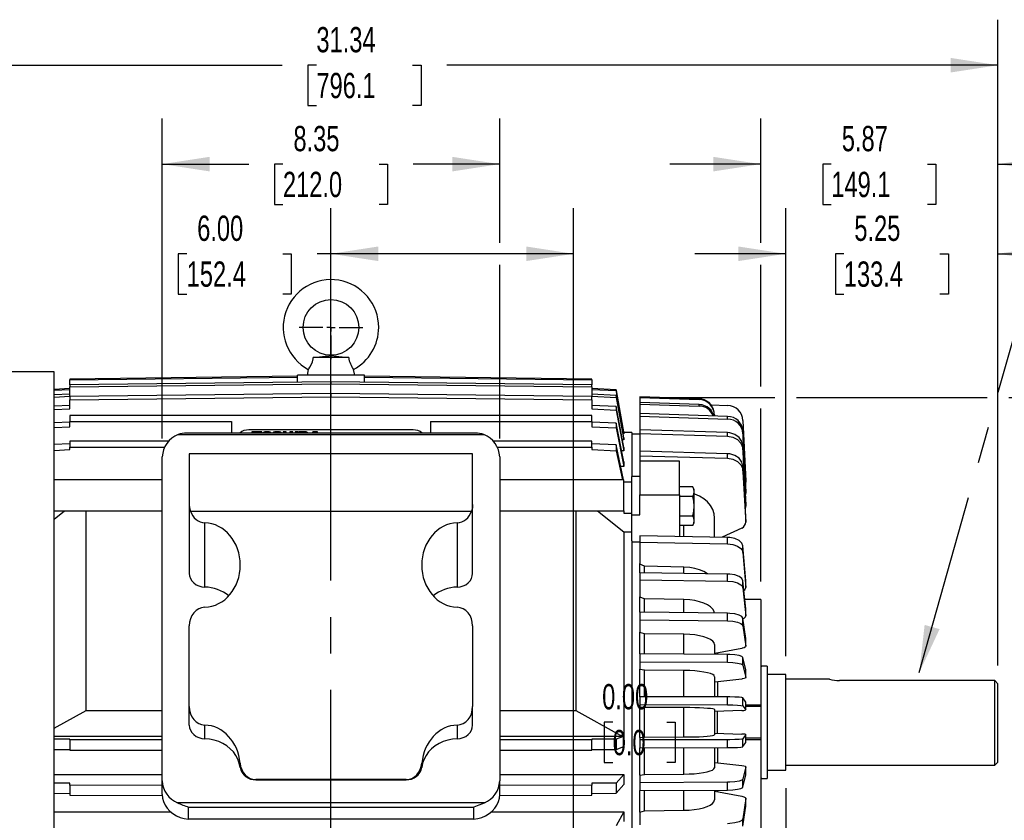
# Model space of a CAD drawing. Header units: inches. Extents: x 0 to 99, y 0 to 76.5.
# Tile 4 of 16: x 12.6 to 36.9, y 25.9 to 45.7. Entities that reach past the tile are written whole.
import ezdxf

# ---------------------------------------------------------------- set-up
doc = ezdxf.new("R2010")
doc.units = ezdxf.units.IN
doc.header["$LTSCALE"] = 9
doc.header["$MEASUREMENT"] = 0
doc.linetypes.add('CENTERX2', pattern=[0.8, 0.5, -0.1, 0.1, -0.1])
doc.layers.add('CENTER', color=40, linetype='CENTERX2')
doc.layers.add('DIMENSIONS', color=140, linetype='Continuous', lineweight=25)
doc.layers.add('TEXT', color=140, linetype='Continuous', lineweight=25)
doc.styles.add('SLDTEXTSTYLE0', font='TXT', dxfattribs={"width": 0.7})
doc.dimstyles.new('SLDDIMSTYLE1', dxfattribs={"dimtxt": 0.625, "dimasz": 1.17, "dimexe": 0, "dimexo": 0.0625, "dimgap": 0.15625, "dimtad": 0, "dimtih": 1, "dimtoh": 1, "dimrnd": 1e-09, "dimzin": 4, "dimdsep": 46, "dimtxsty": 'SLDTEXTSTYLE0', "dimsah": 1, "dimcen": 0.09, "dimadec": 0, "dimazin": 1, "dimtfac": 1, "dimtofl": 0, "dimtmove": 0, "dimatfit": 3, "dimfxl": 0, "dimfrac": 2, "dimtolj": 1, "dimtzin": 12, "dimarcsym": 0})
doc.dimstyles.new('SLDDIMSTYLE2', dxfattribs={"dimtxt": 0.625, "dimasz": 1.17, "dimexe": 0, "dimexo": 0.0625, "dimgap": 0.15625, "dimtad": 0, "dimtih": 1, "dimtoh": 1, "dimrnd": 1e-09, "dimzin": 12, "dimdsep": 46, "dimtxsty": 'SLDTEXTSTYLE0', "dimsah": 1, "dimcen": 0.09, "dimadec": 0, "dimazin": 3, "dimtfac": 1, "dimtofl": 0, "dimtmove": 0, "dimatfit": 3, "dimfxl": 0, "dimfrac": 2, "dimtolj": 1, "dimtzin": 12, "dimarcsym": 0})
doc.dimstyles.new('SLDDIMSTYLE3', dxfattribs={"dimtxt": 0.625, "dimasz": 1.17, "dimexe": 0, "dimexo": 0.0625, "dimgap": 0.15625, "dimtad": 0, "dimtih": 1, "dimtoh": 1, "dimrnd": 1e-09, "dimzin": 0, "dimdsep": 46, "dimtxsty": 'SLDTEXTSTYLE0', "dimblk1": 'NONE', "dimblk2": 'NONE', "dimsah": 1, "dimcen": 0.09, "dimadec": 0, "dimazin": 0, "dimtfac": 1, "dimtmove": 0, "dimatfit": 0, "dimldrblk": 'NONE', "dimfxl": 0, "dimfrac": 2, "dimtolj": 1, "dimtzin": 12, "dimarcsym": 0})
doc.dimstyles.new('SLDDIMSTYLE4', dxfattribs={"dimtxt": 0.625, "dimasz": 1.17, "dimexe": 0, "dimexo": 0.0625, "dimgap": 0.15625, "dimtad": 0, "dimtih": 1, "dimtoh": 1, "dimrnd": 1e-09, "dimzin": 12, "dimdsep": 46, "dimtxsty": 'SLDTEXTSTYLE0', "dimsah": 1, "dimcen": 0.09, "dimadec": 0, "dimazin": 3, "dimtfac": 1, "dimtmove": 0, "dimatfit": 0, "dimfxl": 0, "dimfrac": 2, "dimtolj": 1, "dimtzin": 12, "dimarcsym": 0})
doc.dimstyles.new('SLDDIMSTYLE5', dxfattribs={"dimtxt": 0.18, "dimasz": 1.17, "dimexe": 0, "dimexo": 0.0625, "dimgap": 0, "dimtad": 0, "dimtih": 1, "dimtoh": 1, "dimdec": 0, "dimrnd": 1e-09, "dimzin": 0, "dimdsep": 46, "dimtxsty": 'Standard', "dimsah": 1, "dimcen": 0.09, "dimadec": 0, "dimazin": 0, "dimtfac": 1.17, "dimtdec": 0, "dimtofl": 0, "dimtmove": 0, "dimatfit": 3, "dimfxl": 0, "dimfrac": 2, "dimtolj": 1, "dimtzin": 0, "dimarcsym": 0})

# ---------------------------------------------------------------- blocks, each defined once
blk = doc.blocks.new('_D_1')
at = {"layer": 'DIMENSIONS'}
for p, q in [((20.268, 32.745), (20.268, 41.006)), ((26.268, 23.562), (26.268, 41.006)), ((16.699, 39.879), (16.489, 39.879)), ((16.489, 39.879), (16.489, 38.885)), ((19.077, 39.879), (19.287, 39.879)), ((19.287, 39.879), (19.287, 38.885)), ((20.268, 39.881), (19.924, 39.881)), ((26.268, 39.881), (20.268, 39.881)), ((16.489, 38.885), (16.699, 38.885)), ((19.287, 38.885), (19.077, 38.885))]:
    blk.add_line(p, q, dxfattribs=at)
for points in [[(20.268, 39.881), (21.438, 39.701), (21.438, 40.061)], [(26.268, 39.881), (25.098, 40.061), (25.098, 39.701)]]:
    blk.add_solid(points, dxfattribs=at)
at = {"layer": 'DIMENSIONS', "char_height": 0.625, "attachment_point": 1, "style": 'SLDTEXTSTYLE0'}
for s, insert in [('6.00', (16.959, 40.825)), ('152.4', (16.699, 39.691))]:
    blk.add_mtext(s, dxfattribs=dict(at, insert=insert))
blk = doc.blocks.new('_D_2')
at = {"layer": 'DIMENSIONS'}
for p, q in [((31.518, 26.666), (31.518, 16.359)), ((26.268, 17.597), (26.268, 16.359)), ((26.268, 17.484), (31.518, 17.484)), ((31.518, 17.484), (32.269, 17.484)), ((33.116, 17.483), (32.906, 17.483)), ((32.906, 17.483), (32.906, 16.489)), ((35.494, 17.483), (35.704, 17.483)), ((35.704, 17.483), (35.704, 16.489)), ((32.906, 16.489), (33.116, 16.489)), ((35.704, 16.489), (35.494, 16.489))]:
    blk.add_line(p, q, dxfattribs=at)
for points in [[(26.268, 17.484), (27.438, 17.304), (27.438, 17.664)], [(31.518, 17.484), (30.348, 17.664), (30.348, 17.304)]]:
    blk.add_solid(points, dxfattribs=at)
at = {"layer": 'DIMENSIONS', "char_height": 0.625, "attachment_point": 1, "style": 'SLDTEXTSTYLE0'}
for s, insert in [('5.25', (33.376, 18.428)), ('133.4', (33.116, 17.294))]:
    blk.add_mtext(s, dxfattribs=dict(at, insert=insert))
blk = doc.blocks.new('_D_5')
at = {"layer": 'DIMENSIONS'}
for p, q in [((27.237, 28.296), (27.027, 28.296)), ((27.027, 28.296), (27.027, 27.302)), ((28.575, 28.296), (28.785, 28.296)), ((28.785, 28.296), (28.785, 27.302)), ((27.027, 27.302), (27.237, 27.302)), ((28.785, 27.302), (28.575, 27.302))]:
    blk.add_line(p, q, dxfattribs=at)
at = {"layer": 'DIMENSIONS', "char_height": 0.625, "attachment_point": 1, "style": 'SLDTEXTSTYLE0'}
for s, insert in [('0.00', (26.977, 29.242)), ('0.0', (27.237, 28.108))]:
    blk.add_mtext(s, dxfattribs=dict(at, insert=insert))
blk = doc.blocks.new('_None')
blk = doc.blocks.new('_D_7')
at = {"layer": 'DIMENSIONS'}
for p, q in [((28.356, 36.328), (31.248, 36.328)), ((31.788, 36.328), (36.498, 36.328)), ((37.038, 36.328), (40.589, 36.328)), ((39.464, 36.328), (39.464, 29.833)), ((38.275, 28.697), (38.065, 28.697)), ((38.065, 28.697), (38.065, 27.703)), ((40.652, 28.697), (40.862, 28.697)), ((40.862, 28.697), (40.862, 27.703)), ((38.065, 27.703), (38.275, 27.703)), ((39.464, 21.068), (39.464, 27.563)), ((40.862, 27.703), (40.652, 27.703)), ((28.356, 21.068), (31.248, 21.068)), ((31.788, 21.068), (40.589, 21.068))]:
    blk.add_line(p, q, dxfattribs=at)
for points in [[(39.464, 36.328), (39.284, 35.158), (39.644, 35.158)], [(39.464, 21.068), (39.644, 22.238), (39.284, 22.238)]]:
    blk.add_solid(points, dxfattribs=at)
at = {"layer": 'DIMENSIONS', "char_height": 0.625, "attachment_point": 1, "style": 'SLDTEXTSTYLE0'}
for s, insert in [('15.26', (38.275, 29.642)), ('387.6', (38.275, 28.509))]:
    blk.add_mtext(s, dxfattribs=dict(at, insert=insert))
blk = doc.blocks.new('_D_8')
at = {"layer": 'DIMENSIONS'}
for p, q in [((31.518, 29.928), (31.518, 41.006)), ((36.768, 29.699), (36.768, 41.006)), ((31.518, 39.881), (29.268, 39.881)), ((32.955, 39.879), (32.745, 39.879)), ((32.745, 39.879), (32.745, 38.885)), ((35.332, 39.879), (35.542, 39.879)), ((35.542, 39.879), (35.542, 38.885)), ((36.768, 39.881), (39.018, 39.881)), ((32.745, 38.885), (32.955, 38.885)), ((35.542, 38.885), (35.332, 38.885))]:
    blk.add_line(p, q, dxfattribs=at)
for points in [[(31.518, 39.881), (30.348, 40.061), (30.348, 39.701)], [(36.768, 39.881), (37.938, 39.701), (37.938, 40.061)]]:
    blk.add_solid(points, dxfattribs=at)
at = {"layer": 'DIMENSIONS', "char_height": 0.625, "attachment_point": 1, "style": 'SLDTEXTSTYLE0'}
for s, insert in [('5.25', (33.215, 40.825)), ('133.4', (32.955, 39.691))]:
    blk.add_mtext(s, dxfattribs=dict(at, insert=insert))
blk = doc.blocks.new('_D_9')
at = {"layer": 'DIMENSIONS'}
for p, q in [((30.898, 40.151), (30.898, 43.223)), ((36.768, 36.598), (36.768, 43.223)), ((30.898, 42.098), (28.648, 42.098)), ((32.645, 42.096), (32.435, 42.096)), ((32.435, 42.096), (32.435, 41.103)), ((35.022, 42.096), (35.232, 42.096)), ((35.232, 42.096), (35.232, 41.103)), ((36.768, 42.098), (39.018, 42.098)), ((32.435, 41.103), (32.645, 41.103)), ((35.232, 41.103), (35.022, 41.103)), ((30.898, 36.598), (30.898, 39.611)), ((30.898, 31.779), (30.898, 36.058)), ((36.768, 29.699), (36.768, 36.058))]:
    blk.add_line(p, q, dxfattribs=at)
for points in [[(30.898, 42.098), (29.728, 42.278), (29.728, 41.918)], [(36.768, 42.098), (37.938, 41.918), (37.938, 42.278)]]:
    blk.add_solid(points, dxfattribs=at)
at = {"layer": 'DIMENSIONS', "char_height": 0.625, "attachment_point": 1, "style": 'SLDTEXTSTYLE0'}
for s, insert in [('5.87', (32.905, 43.042)), ('149.1', (32.645, 41.908))]:
    blk.add_mtext(s, dxfattribs=dict(at, insert=insert))
blk = doc.blocks.new('_D_10')
at = {"layer": 'DIMENSIONS'}
for p, q in [((16.095, 35.311), (16.095, 43.223)), ((24.442, 40.151), (24.442, 43.223)), ((16.095, 42.098), (18.233, 42.098)), ((19.08, 42.096), (18.87, 42.096)), ((18.87, 42.096), (18.87, 41.103)), ((21.457, 42.096), (21.667, 42.096)), ((21.667, 42.096), (21.667, 41.103)), ((24.442, 42.098), (22.304, 42.098)), ((18.87, 41.103), (19.08, 41.103)), ((21.667, 41.103), (21.457, 41.103)), ((24.442, 35.311), (24.442, 39.611))]:
    blk.add_line(p, q, dxfattribs=at)
for points in [[(16.095, 42.098), (17.265, 41.918), (17.265, 42.278)], [(24.442, 42.098), (23.272, 42.278), (23.272, 41.918)]]:
    blk.add_solid(points, dxfattribs=at)
at = {"layer": 'DIMENSIONS', "char_height": 0.625, "attachment_point": 1, "style": 'SLDTEXTSTYLE0'}
for s, insert in [('8.35', (19.34, 43.042)), ('212.0', (19.08, 41.908))]:
    blk.add_mtext(s, dxfattribs=dict(at, insert=insert))
blk = doc.blocks.new('_D_11')
at = {"layer": 'DIMENSIONS'}
for p, q in [((5.426, 36.167), (5.426, 45.669)), ((36.768, 29.699), (36.768, 45.669)), ((5.426, 44.544), (19.061, 44.544)), ((19.908, 44.543), (19.698, 44.543)), ((19.698, 44.543), (19.698, 43.549)), ((22.286, 44.543), (22.496, 44.543)), ((22.496, 44.543), (22.496, 43.549)), ((36.768, 44.544), (23.133, 44.544)), ((19.698, 43.549), (19.908, 43.549)), ((22.496, 43.549), (22.286, 43.549))]:
    blk.add_line(p, q, dxfattribs=at)
for points in [[(5.426, 44.544), (6.596, 44.364), (6.596, 44.724)], [(36.768, 44.544), (35.598, 44.724), (35.598, 44.364)]]:
    blk.add_solid(points, dxfattribs=at)
at = {"layer": 'DIMENSIONS', "char_height": 0.625, "attachment_point": 1, "style": 'SLDTEXTSTYLE0'}
for s, insert in [('31.34', (19.908, 45.488)), ('796.1', (19.908, 44.354))]:
    blk.add_mtext(s, dxfattribs=dict(at, insert=insert))
blk = doc.blocks.new('SW_CENTERMARKSYMBOL_0')
at = {"layer": 'CENTER', "color": 0}
for p, q in [((0, 0.2), (0, 0.789)), ((-0.2, 0), (-0.789, 0)), ((0, 0), (-0.1, 0)), ((0, 0), (0, 0.1)), ((0, 0), (0, -0.1)), ((0, 0), (0.1, 0)), ((0.2, 0), (0.789, 0)), ((0, -0.2), (0, -0.789))]:
    blk.add_line(p, q, dxfattribs=at)

msp = doc.modelspace()

# ---------------------------------------------------------------- linework, layer by layer
for p, q in [((20.7072, 37.3131), (19.8296, 37.3131)), ((13.418, 36.9627), (9.3629, 36.9627)), ((13.418, 23.9272), (13.418, 36.9627)), ((19.4416, 36.8526), (13.8117, 36.7841)), ((13.8117, 36.764), (19.4416, 36.8325)), ((13.8117, 36.7841), (13.8117, 36.764)), ((19.4416, 36.7083), (19.4416, 36.88)), ((20.2684, 36.88), (19.4416, 36.88)), ((19.7079, 37.0215), (19.6778, 36.88)), ((20.2684, 36.7181), (20.2684, 36.88)), ((21.0951, 36.88), (20.2684, 36.88)), ((20.8589, 36.88), (20.8289, 37.0215)), ((21.0951, 36.7083), (21.0951, 36.88)), ((26.7251, 36.7841), (21.0951, 36.8526)), ((21.0951, 36.8325), (26.7251, 36.764)), ((26.7251, 36.764), (26.7251, 36.7841)), ((13.8117, 36.5486), (13.418, 36.528)), ((13.8117, 36.6411), (13.8117, 36.764)), ((20.2684, 36.7181), (13.8117, 36.6411)), ((13.8117, 36.5879), (20.2684, 36.6649)), ((13.8117, 36.6411), (13.8117, 36.5879)), ((13.8117, 36.3568), (13.8117, 36.5879)), ((20.2684, 36.7181), (20.2684, 36.6649)), ((26.7251, 36.6411), (20.2684, 36.7181)), ((20.2684, 36.6649), (26.7251, 36.5879)), ((26.7251, 36.764), (26.7251, 36.6411)), ((26.7251, 36.5879), (26.7251, 36.6411)), ((26.7251, 36.5879), (26.7251, 36.3568)), ((27.3236, 36.5173), (26.7251, 36.5486)), ((13.418, 36.508), (13.8117, 36.5285)), ((13.8117, 36.41), (13.418, 36.3898)), ((13.418, 36.3366), (13.8117, 36.3568)), ((20.2684, 36.4295), (13.8117, 36.3553)), ((13.8117, 36.3553), (13.8117, 36.2699)), ((13.8117, 36.2699), (20.2684, 36.3441)), ((26.7251, 36.3553), (20.2684, 36.4295)), ((20.2684, 36.4295), (20.2684, 36.3441)), ((20.2684, 36.3441), (26.7251, 36.2699)), ((26.7251, 36.5285), (27.3236, 36.4973)), ((27.3236, 36.3793), (26.7251, 36.41)), ((26.7251, 36.3568), (27.3236, 36.3261)), ((26.7251, 36.2699), (26.7251, 36.3553)), ((27.3236, 36.5173), (27.3236, 36.4973)), ((27.5125, 35.4495), (27.3236, 36.5173)), ((27.3236, 36.4973), (27.5125, 35.4294)), ((27.3236, 36.3793), (27.3236, 36.3261)), ((27.5125, 35.3316), (27.3236, 36.3793)), ((27.3236, 36.3261), (27.5125, 35.2784)), ((29.3766, 36.2924), (27.9062, 36.3436)), ((27.9062, 36.3436), (27.9062, 36.3281)), ((27.9062, 36.3281), (27.9062, 36.205)), ((27.9062, 36.3281), (29.3766, 36.2769)), ((29.3766, 36.2769), (29.3766, 36.2924)), ((13.8117, 36.1326), (13.418, 36.1131)), ((13.8117, 36.0472), (13.8117, 36.2699)), ((26.7251, 36.2699), (26.7251, 36.0472)), ((27.3236, 36.103), (26.7251, 36.1326)), ((27.3236, 36.103), (27.3236, 36.0176)), ((27.5125, 35.0933), (27.3236, 36.103)), ((27.9062, 36.205), (27.9062, 36.164)), ((29.3766, 36.1547), (27.9062, 36.205)), ((27.9062, 36.164), (27.9062, 35.9311)), ((27.9062, 36.164), (29.3766, 36.1138)), ((29.3766, 36.1138), (29.3766, 36.1547)), ((29.6706, 36.1447), (30.0812, 36.1307)), ((13.418, 36.0277), (13.8117, 36.0472)), ((13.8117, 35.8813), (13.8117, 35.733)), ((26.7251, 35.8813), (13.8117, 35.8813)), ((26.7251, 36.0472), (27.3236, 36.0176)), ((26.7251, 35.733), (26.7251, 35.8813)), ((27.3236, 36.0176), (27.5125, 35.0079)), ((30.0812, 35.8595), (27.9062, 35.9311)), ((27.9062, 35.9311), (27.9062, 35.8654)), ((27.9062, 35.8654), (30.0812, 35.7938)), ((27.9062, 35.8654), (27.9062, 35.5265)), ((29.7566, 35.9001), (29.7534, 35.9189)), ((29.7566, 35.9001), (29.7566, 35.8847)), ((29.7566, 35.8847), (29.7566, 35.8702)), ((30.0812, 35.7938), (30.0812, 35.8595)), ((13.8117, 35.7211), (13.418, 35.7027)), ((13.418, 35.5866), (13.8117, 35.6049)), ((13.8117, 35.733), (17.8077, 35.733)), ((13.8117, 35.6049), (13.8117, 35.733)), ((17.8077, 35.733), (17.8077, 35.4483)), ((22.729, 35.733), (22.729, 35.4483)), ((22.729, 35.733), (26.7251, 35.733)), ((26.7251, 35.733), (26.7251, 35.6049)), ((27.3236, 35.6932), (26.7251, 35.7211)), ((26.7251, 35.6049), (27.3236, 35.577)), ((27.3236, 35.6932), (27.3236, 35.577)), ((27.5125, 34.7388), (27.3236, 35.6932)), ((27.3236, 35.577), (27.5125, 34.6226)), ((30.4608, 35.7628), (30.5286, 34.2592)), ((16.4846, 35.4089), (24.0521, 35.4089)), ((23.8366, 35.4483), (16.7001, 35.4483)), ((22.3009, 35.526), (18.2359, 35.526)), ((18.3104, 35.4755), (18.3104, 35.4483)), ((18.5545, 35.4755), (18.3104, 35.4755)), ((18.5545, 35.4483), (18.5545, 35.4755)), ((18.7192, 35.4755), (18.6556, 35.4755)), ((18.995, 35.4755), (18.8821, 35.4755)), ((19.1609, 35.4755), (19.0866, 35.4755)), ((19.0866, 35.4755), (19.0866, 35.4483)), ((19.1609, 35.4483), (19.1609, 35.4755)), ((19.2511, 35.4755), (19.2511, 35.4483)), ((19.3254, 35.4755), (19.2511, 35.4755)), ((19.3254, 35.4483), (19.3254, 35.4755)), ((19.3841, 35.4755), (19.3841, 35.4483)), ((19.4584, 35.4755), (19.3841, 35.4755)), ((19.4584, 35.4483), (19.4584, 35.4755)), ((19.4731, 35.4755), (19.4731, 35.4483)), ((19.6346, 35.4755), (19.4731, 35.4755)), ((19.8159, 35.4756), (19.8019, 35.4483)), ((19.9325, 35.4756), (19.8159, 35.4756)), ((19.9466, 35.4483), (19.9325, 35.4756)), ((27.5125, 35.4294), (27.4948, 35.4294)), ((27.7093, 35.4627), (27.5101, 35.4627)), ((27.5125, 35.4495), (27.5125, 35.4294)), ((27.5125, 35.3316), (27.5125, 35.2784)), ((27.7093, 35.4627), (27.7093, 34.3771)), ((27.9062, 35.4233), (27.7093, 35.4233)), ((30.0812, 35.4589), (27.9062, 35.5265)), ((27.9062, 35.5265), (27.9062, 35.4372)), ((27.9062, 35.4372), (27.9062, 34.9983)), ((27.9062, 35.4372), (30.0812, 35.3695)), ((30.0812, 35.3695), (30.0812, 35.4589)), ((30.4608, 35.4392), (30.4608, 35.5049)), ((30.5286, 34.0559), (30.4608, 35.5049)), ((30.4608, 35.4392), (30.5286, 33.9902)), ((13.8117, 35.1826), (13.418, 35.1656)), ((13.8117, 35.2495), (13.8117, 35.1027)), ((16.2552, 35.2495), (13.8117, 35.2495)), ((13.8117, 35.1027), (16.1524, 35.1027)), ((13.8117, 35.0377), (13.8117, 35.1027)), ((26.7251, 35.2495), (24.2815, 35.2495)), ((24.3843, 35.1027), (26.7251, 35.1027)), ((26.7251, 35.1027), (26.7251, 35.2495)), ((27.3236, 35.1568), (26.7251, 35.1826)), ((26.7251, 35.1027), (26.7251, 35.0377)), ((27.3236, 35.1568), (27.3236, 35.0118)), ((27.5086, 34.2922), (27.3236, 35.1568)), ((27.5125, 35.2784), (27.4779, 35.2784)), ((27.5125, 35.0933), (27.5125, 35.0079)), ((30.4608, 35.0344), (30.4608, 35.1237)), ((30.5286, 33.7541), (30.4608, 35.1237)), ((13.418, 35.0207), (13.8117, 35.0377)), ((16.0951, 26.8485), (16.0951, 34.861)), ((16.7693, 34.938), (16.7644, 34.9334)), ((16.7644, 34.9334), (16.7644, 33.6787)), ((23.7675, 34.938), (16.7693, 34.938)), ((23.7723, 34.9334), (23.7675, 34.938)), ((23.7723, 33.6787), (23.7723, 34.9334)), ((24.4416, 34.861), (24.4416, 26.8485)), ((26.7251, 35.0377), (27.3236, 35.0118)), ((27.3236, 35.0118), (27.4776, 34.2922)), ((27.5125, 35.0079), (27.4592, 35.0079)), ((27.9062, 34.9983), (27.9062, 34.8868)), ((30.0812, 34.9357), (27.9062, 34.9983)), ((27.9062, 34.8868), (30.0812, 34.8242)), ((27.9062, 34.8868), (27.9062, 34.7554)), ((30.0812, 34.8242), (30.0812, 34.9357)), ((30.4608, 35.0344), (30.5286, 33.6648)), ((27.5125, 34.6226), (27.4379, 34.6226)), ((27.5125, 34.7388), (27.5125, 34.6226)), ((28.8904, 34.7554), (27.9062, 34.7554)), ((27.9062, 34.7554), (27.9062, 33.9203)), ((28.8904, 33.9203), (28.8904, 34.7554)), ((30.4608, 34.5142), (30.4608, 34.6257)), ((30.5286, 33.3589), (30.4608, 34.6257)), ((27.9062, 34.3771), (27.7093, 34.3771)), ((27.7093, 33.424), (27.7093, 34.3771)), ((30.4608, 34.5142), (30.5286, 33.2474)), ((16.0951, 34.2922), (13.418, 34.2922)), ((27.5125, 34.2922), (24.4416, 34.2922)), ((27.5125, 33.523), (27.5125, 34.2922)), ((27.7093, 34.2337), (27.5125, 34.2337)), ((29.2177, 34.1197), (28.8904, 34.1197)), ((29.2546, 34.0558), (29.2177, 34.1197)), ((30.5286, 34.2592), (30.5216, 34.2048)), ((30.5288, 34.2098), (30.5288, 34.2507)), ((27.9062, 33.9203), (28.8904, 33.9203)), ((27.9062, 33.424), (27.9062, 33.9203)), ((28.8904, 33.9203), (28.8904, 32.8917)), ((29.2177, 33.8811), (28.8904, 33.8811)), ((29.2546, 34.0004), (29.2546, 34.0558)), ((29.2546, 33.6424), (29.2546, 34.0004)), ((30.5286, 34.0559), (30.5244, 34.0246)), ((30.5286, 33.9902), (30.5286, 34.0559)), ((30.5288, 33.982), (30.5288, 34.0478)), ((16.7644, 33.6787), (16.7644, 31.9794)), ((23.7723, 31.9794), (23.7723, 33.6787)), ((29.2546, 33.2844), (29.2546, 33.6424)), ((30.5286, 33.6648), (30.5286, 33.7541)), ((30.5288, 33.657), (30.5288, 33.7465)), ((13.418, 33.523), (16.0951, 33.523)), ((13.6736, 33.5139), (13.418, 33.31)), ((14.2136, 33.5139), (13.6736, 33.5139)), ((16.0951, 33.5139), (14.2136, 33.5139)), ((14.2136, 28.5903), (14.2136, 33.5139)), ((16.7907, 33.5207), (23.7461, 33.5207)), ((24.4416, 33.523), (27.5125, 33.523)), ((26.3232, 33.5139), (24.4416, 33.5139)), ((26.3232, 33.5139), (26.3232, 28.5903)), ((26.8632, 33.5139), (26.3232, 33.5139)), ((27.5125, 32.996), (26.8632, 33.5139)), ((27.5125, 33.523), (27.5125, 33.4703)), ((27.5125, 33.4703), (27.7093, 33.4703)), ((27.7093, 33.424), (27.9062, 33.424)), ((27.7093, 32.7808), (27.7093, 33.424)), ((28.8904, 33.4037), (29.2177, 33.4037)), ((17.1462, 31.6386), (17.1462, 33.2294)), ((23.3905, 33.2294), (23.3905, 31.6386)), ((29.2177, 33.165), (28.8904, 33.165)), ((28.9966, 32.8928), (28.9966, 33.165)), ((29.2177, 33.165), (29.2546, 33.229)), ((29.2546, 33.229), (29.2546, 33.2844)), ((29.7566, 32.8747), (29.7566, 33.3398)), ((30.5286, 33.2474), (30.5286, 33.3589)), ((30.5288, 33.2402), (30.5288, 33.3518)), ((27.5125, 32.996), (27.5125, 27.9848)), ((27.7093, 32.996), (27.5125, 32.996)), ((30.0812, 32.8683), (27.9062, 32.911)), ((27.9062, 32.911), (27.9062, 32.7482)), ((30.4303, 33.0998), (29.9494, 32.8709)), ((27.7093, 32.7808), (27.7093, 23.8139)), ((27.9062, 32.7485), (27.7093, 32.7485)), ((27.9062, 32.7482), (30.0812, 32.7055)), ((27.9062, 32.7482), (27.9062, 32.2209)), ((30.0812, 32.7055), (30.0812, 32.8683)), ((30.4608, 32.4941), (30.4608, 32.6569)), ((30.5286, 31.7929), (30.4608, 32.6569)), ((30.4608, 32.4941), (30.5286, 31.6301)), ((27.9062, 31.9958), (27.9062, 32.2209)), ((28.0243, 32.1545), (27.9062, 32.2099)), ((28.9966, 32.1355), (28.0243, 32.1545)), ((28.0243, 31.9955), (28.0243, 32.1545)), ((27.9062, 31.9958), (27.9062, 31.8198)), ((30.0812, 31.9618), (27.9062, 31.9958)), ((28.9966, 31.9802), (28.9966, 32.1355)), ((30.0812, 31.7858), (30.0812, 31.9618)), ((27.9062, 31.8198), (27.9062, 31.3997)), ((27.9062, 31.8198), (30.0812, 31.7858)), ((30.4608, 31.6173), (30.4608, 31.7934)), ((30.5286, 31.1051), (30.4608, 31.7934)), ((30.5286, 31.6301), (30.5286, 31.7929)), ((30.5288, 31.6251), (30.5288, 31.788)), ((30.4608, 31.6173), (30.5286, 30.9291)), ((27.9062, 31.0156), (27.9062, 31.3997)), ((28.0243, 31.3468), (27.9062, 31.3909)), ((28.9966, 31.3316), (28.0243, 31.3468)), ((28.0243, 31.0168), (28.0243, 31.3468)), ((28.9966, 31.0057), (28.9966, 31.3316)), ((30.8983, 31.3288), (30.5065, 31.3288)), ((30.8983, 31.3288), (30.8983, 28.7304)), ((27.9062, 31.0156), (27.9062, 30.8294)), ((30.0812, 30.9908), (27.9062, 31.0156)), ((30.0812, 30.8047), (30.0812, 30.9908)), ((30.5286, 30.9291), (30.5286, 31.1051)), ((30.5288, 30.9252), (30.5288, 31.1013)), ((27.9062, 30.8294), (27.9062, 30.524)), ((27.9062, 30.8294), (30.0812, 30.8047)), ((30.4608, 30.6823), (30.4608, 30.8684)), ((30.5286, 30.3679), (30.4608, 30.8684)), ((16.7644, 28.6831), (16.7644, 30.6848)), ((23.7723, 30.6848), (23.7723, 28.6831)), ((27.9062, 29.9876), (27.9062, 30.524)), ((28.0243, 30.4856), (27.9062, 30.5176)), ((28.9966, 30.4745), (28.0243, 30.4856)), ((28.0243, 29.9883), (28.0243, 30.4856)), ((28.9966, 29.9816), (28.9966, 30.4745)), ((30.4608, 30.6823), (30.5286, 30.1818)), ((29.7566, 30.2183), (29.7566, 29.9748)), ((30.5286, 30.1818), (30.5286, 30.3679)), ((30.5288, 30.1788), (30.5288, 30.3652)), ((27.9062, 29.9876), (27.9062, 29.7946)), ((30.0812, 29.9726), (27.9062, 29.9876)), ((30.4303, 30.1235), (29.7621, 29.9979)), ((29.8313, 30.0137), (29.8313, 29.976)), ((30.0812, 29.7796), (30.0812, 29.9726)), ((27.9062, 29.7946), (30.0812, 29.7796)), ((27.9062, 29.7946), (27.9062, 29.6092)), ((30.4608, 29.7053), (30.4608, 29.8982)), ((30.5286, 29.5944), (30.4608, 29.8982)), ((27.9062, 28.9299), (27.9062, 29.6092)), ((28.0243, 29.5859), (27.9062, 29.6053)), ((28.9966, 29.5792), (28.0243, 29.5859)), ((28.0243, 28.93), (28.0243, 29.5859)), ((28.9966, 28.9277), (28.9966, 29.5792)), ((30.4608, 29.7053), (30.5286, 29.4014)), ((30.5286, 29.4014), (30.5286, 29.5944)), ((30.5288, 29.3997), (30.5288, 29.5927)), ((30.9114, 29.6851), (30.8983, 29.6361)), ((31.0558, 29.6851), (30.9114, 29.6851)), ((30.9114, 26.9095), (30.9114, 29.6851)), ((31.0558, 29.6851), (31.0558, 26.9095)), ((31.5184, 29.4784), (31.0558, 29.4784)), ((31.5184, 27.1162), (31.5184, 29.4784)), ((29.7566, 29.4236), (29.7566, 28.9256)), ((30.4303, 29.366), (29.7621, 29.2898)), ((29.8313, 29.2995), (29.8313, 28.9268)), ((32.5981, 29.3598), (31.5184, 29.3598)), ((36.6896, 29.3298), (32.8461, 29.3298)), ((36.7684, 29.2485), (36.6896, 29.3298)), ((36.6896, 27.2348), (36.6896, 29.3298)), ((36.7684, 27.3136), (36.7684, 29.2485)), ((30.0812, 28.9249), (27.9062, 28.9299)), ((27.9062, 28.9299), (27.9062, 28.7335)), ((30.0812, 28.7285), (30.0812, 28.9249)), ((30.4608, 28.7035), (30.4608, 28.9)), ((30.5286, 28.7981), (30.4608, 28.9)), ((30.5286, 28.6017), (30.5286, 28.7981)), ((30.5288, 28.6011), (30.5288, 28.7977)), ((13.418, 28.1475), (14.2136, 28.5903)), ((14.2136, 28.5903), (16.0951, 28.5903)), ((16.7644, 28.2289), (16.7644, 28.6831)), ((23.7723, 28.2289), (23.7723, 28.6831)), ((24.4416, 28.5903), (26.3232, 28.5903)), ((26.3232, 28.5903), (27.4198, 27.98)), ((27.9062, 28.7335), (27.9062, 28.6713)), ((27.9062, 28.7335), (30.0812, 28.7285)), ((27.9062, 27.9233), (27.9062, 28.6713)), ((28.0243, 28.6635), (27.9062, 28.67)), ((28.9966, 28.6613), (28.0243, 28.6635)), ((28.0243, 27.9311), (28.0243, 28.6635)), ((28.9966, 27.9334), (28.9966, 28.6613)), ((29.7566, 28.6091), (29.7566, 27.9855)), ((30.4303, 28.5898), (29.7621, 28.5642)), ((29.8225, 28.5669), (29.8225, 28.0278)), ((30.4608, 28.7035), (30.5286, 28.6017)), ((30.5288, 28.7304), (30.8983, 28.7304)), ((30.8983, 28.691), (30.5288, 28.691)), ((30.8983, 28.7304), (30.8983, 28.691)), ((30.8983, 28.691), (30.8983, 27.9036)), ((17.1462, 27.8881), (17.1462, 28.2288)), ((23.3905, 28.2288), (23.3905, 27.8881)), ((29.7621, 28.0304), (30.4303, 28.0049)), ((16.0951, 27.9474), (13.418, 27.9474)), ((13.8117, 27.8771), (13.418, 27.8785)), ((13.8117, 27.8615), (13.8117, 27.8771)), ((16.0951, 27.8596), (13.8117, 27.8615)), ((13.8117, 27.8615), (13.8117, 27.6061)), ((27.505, 27.9474), (24.4416, 27.9474)), ((26.7251, 27.8615), (24.4416, 27.8596)), ((27.3236, 27.8792), (26.7251, 27.8771)), ((26.7251, 27.8771), (26.7251, 27.8615)), ((26.7251, 27.6061), (26.7251, 27.8615)), ((27.505, 27.9474), (27.3236, 27.8792)), ((27.3236, 27.8792), (27.3236, 27.6239)), ((27.4198, 27.98), (27.5125, 27.9848)), ((27.4198, 27.98), (27.5125, 27.98)), ((27.5125, 27.9272), (27.505, 27.9474)), ((27.5125, 27.98), (27.5125, 27.9848)), ((27.5125, 27.98), (27.5125, 27.9272)), ((27.5125, 27.9272), (27.5125, 27.6949)), ((27.9062, 27.9246), (28.0243, 27.9311)), ((27.9062, 27.9233), (27.9062, 27.8611)), ((30.0812, 27.8662), (27.9062, 27.8611)), ((27.9062, 27.8611), (27.9062, 27.6647)), ((28.0243, 27.9311), (28.9966, 27.9334)), ((30.0812, 27.6698), (30.0812, 27.8662)), ((30.5286, 27.993), (30.4608, 27.8911)), ((30.4608, 27.6947), (30.4608, 27.8911)), ((30.4608, 27.6947), (30.5286, 27.7966)), ((30.5286, 27.7966), (30.5286, 27.993)), ((30.5288, 27.797), (30.5288, 27.9935)), ((30.8983, 27.9036), (30.5288, 27.9036)), ((30.8983, 27.8643), (30.5288, 27.8643)), ((30.8983, 27.9036), (30.8983, 27.8643)), ((30.8983, 27.8643), (30.8983, 25.2658)), ((13.418, 27.6232), (13.8117, 27.6218)), ((13.8117, 27.6061), (16.0951, 27.6043)), ((24.4416, 27.6043), (26.7251, 27.6061)), ((26.7251, 27.6218), (27.3236, 27.6239)), ((27.3236, 27.6239), (27.5125, 27.6949)), ((27.9062, 27.6647), (30.0812, 27.6698)), ((27.9062, 26.9854), (27.9062, 27.6647)), ((28.0243, 27.0088), (28.0243, 27.665)), ((28.9966, 27.0155), (28.9966, 27.6672)), ((29.7566, 27.669), (29.7566, 27.1711)), ((29.8313, 27.6677), (29.8313, 27.2947)), ((18.0197, 27.2882), (18.0197, 27.1827)), ((22.517, 27.1827), (22.517, 27.2882)), ((29.7621, 27.3049), (30.4303, 27.2286)), ((36.6896, 27.2348), (36.7684, 27.3136)), ((30.5286, 27.1932), (30.4608, 26.8894)), ((30.5286, 27.0002), (30.5286, 27.1932)), ((30.5288, 27.002), (30.5288, 27.195)), ((31.0558, 27.1162), (31.5184, 27.1162)), ((31.5184, 27.2348), (36.6896, 27.2348)), ((13.418, 27.0067), (16.0951, 27.0067)), ((13.8117, 26.7888), (13.418, 26.7929)), ((16.0951, 26.5139), (16.0951, 26.8485)), ((22.1253, 26.8791), (18.4115, 26.8791)), ((18.4115, 26.8758), (18.4115, 26.8791)), ((18.4115, 26.8758), (22.1253, 26.8758)), ((22.1253, 26.8758), (22.1253, 26.8791)), ((24.4416, 27.0067), (27.5125, 27.0067)), ((24.4416, 26.5139), (24.4416, 26.8485)), ((27.3236, 26.795), (26.7251, 26.7888)), ((27.5125, 27.0067), (27.3236, 26.795)), ((27.3236, 26.795), (27.3236, 26.5441)), ((27.5125, 27.0067), (27.5125, 26.7558)), ((27.9062, 26.9893), (28.0243, 27.0088)), ((27.9062, 26.9854), (27.9062, 26.8)), ((30.0812, 26.815), (27.9062, 26.8)), ((27.9062, 26.8), (27.9062, 26.6071)), ((28.0243, 27.0088), (28.9966, 27.0155)), ((30.0812, 26.6221), (30.0812, 26.815)), ((30.4608, 26.6964), (30.5286, 27.0002)), ((30.4608, 26.6964), (30.4608, 26.8894)), ((30.8983, 26.9585), (30.9114, 26.9095)), ((30.9114, 26.9095), (31.0558, 26.9095)), ((13.8117, 26.7421), (13.8117, 26.7888)), ((16.0951, 26.7366), (13.8117, 26.7421)), ((13.8117, 26.7421), (13.8117, 26.4912)), ((26.7251, 26.7421), (24.4416, 26.7366)), ((26.7251, 26.7888), (26.7251, 26.7421)), ((26.7251, 26.4912), (26.7251, 26.7421)), ((27.3236, 26.5441), (27.5125, 26.7558)), ((27.9062, 26.6071), (30.0812, 26.6221)), ((27.9062, 26.0706), (27.9062, 26.6071)), ((28.0243, 26.1091), (28.0243, 26.6069)), ((28.9966, 26.1201), (28.9966, 26.6136)), ((29.7566, 26.6198), (29.7566, 26.3764)), ((29.7621, 26.5968), (30.4303, 26.4712)), ((29.8313, 26.6171), (29.8313, 26.58)), ((13.418, 26.542), (13.8117, 26.5379)), ((13.8117, 26.4912), (16.0997, 26.4857)), ((24.063, 26.3054), (16.4738, 26.3054)), ((24.4402, 26.4857), (26.7251, 26.4912)), ((26.7251, 26.5379), (27.3236, 26.5441)), ((30.5286, 26.4128), (30.4608, 25.9124)), ((30.5286, 26.2267), (30.5286, 26.4128)), ((30.5288, 26.2294), (30.5288, 26.4158)), ((13.418, 26.0859), (16.296, 26.0859)), ((16.741, 25.9026), (16.741, 26.1979)), ((16.741, 26.1979), (23.7958, 26.1979)), ((23.7958, 26.1979), (23.7958, 25.9026)), ((24.2408, 26.0859), (27.5125, 26.0859)), ((27.5125, 26.0859), (27.3236, 25.7371)), ((27.5125, 26.0859), (27.5125, 25.8439)), ((27.9062, 26.077), (28.0243, 26.1091)), ((27.9062, 26.0706), (27.9062, 25.7652)), ((28.0243, 26.1091), (28.9966, 26.1201)), ((30.4608, 25.7263), (30.5286, 26.2267)), ((23.7958, 25.9026), (16.741, 25.9026)), ((30.4608, 25.7263), (30.4608, 25.9124))]:
    msp.add_line(p, q)
at = {"flags": 128}
for points in [[(19.7096, 37.0237), (19.7086, 37.0223), (19.7211, 37.0395), (19.7469, 37.0778), (19.7791, 37.1359), (19.8078, 37.2072), (19.8254, 37.2814), (19.8296, 37.3131)], [(19.8296, 37.3131), (19.9824, 37.3312), (20.1308, 37.3499), (20.2243, 37.3618), (20.2471, 37.3643), (20.2624, 37.3652), (20.2751, 37.3652), (20.2976, 37.3635), (20.3913, 37.3518), (20.5429, 37.3326), (20.7072, 37.3131)], [(29.739, 35.8707), (29.7344, 35.8973), (29.6703, 36.0105), (29.5715, 36.0964), (29.4493, 36.1456), (29.3766, 36.1547)], [(30.4608, 35.1237), (30.4328, 35.2389), (30.3637, 35.3393), (30.2612, 35.4137), (30.1368, 35.4536), (30.0812, 35.4589)], [(30.0812, 35.3695), (30.2106, 35.3457), (30.324, 35.285), (30.4084, 35.1944), (30.4543, 35.0839), (30.4608, 35.0344)], [(30.4608, 34.6257), (30.4328, 34.7322), (30.3637, 34.8251), (30.2612, 34.8939), (30.1368, 34.9308), (30.0812, 34.9357)], [(30.0812, 34.8242), (30.2106, 34.8022), (30.324, 34.7461), (30.4084, 34.6623), (30.4543, 34.5601), (30.4608, 34.5142)], [(29.2546, 34.0004), (29.2449, 34.0601), (29.2177, 34.1197)], [(30.523, 34.1761), (30.5286, 34.203), (30.5286, 34.2183)], [(29.2177, 33.8811), (29.2445, 33.9395), (29.2546, 34.0004)], [(29.2546, 33.6424), (29.2449, 33.7617), (29.2177, 33.8811)], [(29.7566, 33.3398), (29.7457, 33.4472), (29.7122, 33.5546), (29.6588, 33.653), (29.584, 33.7453), (29.4941, 33.8235), (29.3865, 33.8901), (29.2702, 33.9395), (29.2546, 33.9436)], [(30.5286, 33.9902), (30.5204, 33.9284), (30.52, 33.9277)], [(16.7644, 33.6787), (16.771, 33.6), (16.7907, 33.5207)], [(23.7723, 33.6787), (23.7658, 33.6), (23.7461, 33.5207)], [(29.2177, 33.4037), (29.2445, 33.5206), (29.2546, 33.6424)], [(30.5286, 33.6648), (30.5204, 33.6063), (30.5158, 33.5981)], [(29.2546, 33.2844), (29.2449, 33.344), (29.2177, 33.4037)], [(29.2177, 33.165), (29.2445, 33.2235), (29.2546, 33.2844)], [(30.4608, 32.6569), (30.4328, 32.7295), (30.3637, 32.7929), (30.2612, 32.8398), (30.1368, 32.865), (30.0812, 32.8683)], [(30.0812, 32.7055), (30.2106, 32.6905), (30.324, 32.6522), (30.4084, 32.5951), (30.4543, 32.5254), (30.4608, 32.4941)], [(16.7644, 31.9794), (16.7717, 31.9141), (16.7933, 31.8513), (16.8283, 31.7932), (16.8756, 31.742), (16.9333, 31.6995), (16.9992, 31.6674), (17.0711, 31.6469), (17.1462, 31.6386)], [(23.3905, 31.6386), (23.4656, 31.6469), (23.5375, 31.6674), (23.6035, 31.6995), (23.6612, 31.742), (23.7084, 31.7932), (23.7435, 31.8513), (23.765, 31.9141), (23.7723, 31.9794)], [(29.5841, 31.9696), (29.584, 31.9696), (29.4926, 32.0237), (29.3865, 32.0684), (29.2684, 32.1025), (29.1419, 32.1249), (28.9966, 32.1355)], [(30.4608, 31.7934), (30.4328, 31.8512), (30.3637, 31.9017), (30.2612, 31.9391), (30.1368, 31.9591), (30.0812, 31.9618)], [(30.0812, 31.7858), (30.2106, 31.7738), (30.324, 31.7433), (30.4084, 31.6978), (30.4543, 31.6423), (30.4608, 31.6173)], [(29.7537, 30.9946), (29.7453, 31.0384), (29.7122, 31.096), (29.6578, 31.1502), (29.584, 31.1995), (29.4926, 31.2426), (29.3865, 31.2783), (29.2684, 31.3054), (29.1419, 31.3233), (28.9966, 31.3316)], [(30.4608, 30.8684), (30.4328, 30.9105), (30.3637, 30.9471), (30.2612, 30.9743), (30.1368, 30.9889), (30.0812, 30.9908)], [(30.0812, 30.8047), (30.2106, 30.796), (30.324, 30.7739), (30.4084, 30.7407), (30.4543, 30.7004), (30.4608, 30.6823)], [(29.7566, 30.2183), (29.7453, 30.2613), (29.7122, 30.3032), (29.6578, 30.3426), (29.584, 30.3785), (29.4926, 30.4098), (29.3865, 30.4357), (29.2684, 30.4554), (29.1419, 30.4684), (28.9966, 30.4745)], [(30.4608, 29.8982), (30.4328, 29.9238), (30.3637, 29.9461), (30.2612, 29.9626), (30.1368, 29.9714), (30.0812, 29.9726)], [(30.5286, 30.1818), (30.5204, 30.1605), (30.4909, 30.1412), (30.4435, 30.1262), (30.4303, 30.1235)], [(30.0812, 29.7796), (30.2106, 29.7743), (30.324, 29.7609), (30.4084, 29.7408), (30.4543, 29.7163), (30.4608, 29.7053)], [(29.7566, 29.4236), (29.7453, 29.4497), (29.7122, 29.4751), (29.6578, 29.499), (29.584, 29.5208), (29.4926, 29.5399), (29.3865, 29.5556), (29.2684, 29.5675), (29.1419, 29.5755), (28.9966, 29.5792)], [(30.5286, 29.4014), (30.5204, 29.3885), (30.4909, 29.3768), (30.4435, 29.3677), (30.4303, 29.366)], [(30.4608, 28.9), (30.4328, 28.9085), (30.3637, 28.916), (30.2612, 28.9215), (30.1368, 28.9245), (30.0812, 28.9249)], [(29.7566, 28.6091), (29.7453, 28.6179), (29.7122, 28.6264), (29.6578, 28.6344), (29.584, 28.6417), (29.4926, 28.6481), (29.3865, 28.6534), (29.2684, 28.6574), (29.1419, 28.66), (28.9966, 28.6613)], [(30.0812, 28.7285), (30.2106, 28.7267), (30.324, 28.7222), (30.4084, 28.7154), (30.4543, 28.7072), (30.4608, 28.7035)], [(16.7644, 28.2289), (16.7717, 28.1636), (16.7933, 28.1008), (16.8283, 28.0427), (16.8756, 27.9915), (16.9333, 27.949), (16.9992, 27.9169), (17.0711, 27.8964), (17.1462, 27.8881)], [(23.3905, 27.8881), (23.4656, 27.8964), (23.5375, 27.9169), (23.6035, 27.949), (23.6612, 27.9915), (23.7084, 28.0427), (23.7435, 28.1008), (23.765, 28.1636), (23.7723, 28.2289)], [(18.0197, 27.1827), (18.0002, 27.2839), (17.9656, 27.382), (17.9165, 27.4754), (17.8537, 27.5624), (17.7783, 27.6416), (17.6917, 27.7116), (17.5952, 27.7711), (17.4906, 27.8193), (17.3796, 27.8552), (17.2641, 27.8783), (17.1462, 27.8881)], [(23.3905, 27.8881), (23.2726, 27.8783), (23.1572, 27.8552), (23.0462, 27.8193), (22.9416, 27.7711), (22.8451, 27.7116), (22.7584, 27.6416), (22.6831, 27.5624), (22.6203, 27.4754), (22.5712, 27.382), (22.5365, 27.2839), (22.517, 27.1827)], [(28.9966, 27.9334), (29.1283, 27.9344), (29.2556, 27.9369), (29.3746, 27.9408), (29.4822, 27.946), (29.5751, 27.9522), (29.651, 27.9594), (29.7073, 27.9674), (29.7429, 27.9759), (29.7566, 27.9855)], [(30.4608, 27.8911), (30.4328, 27.8825), (30.3637, 27.8751), (30.2612, 27.8695), (30.1368, 27.8666), (30.0812, 27.8662)], [(30.0812, 27.6698), (30.2106, 27.6715), (30.324, 27.676), (30.4084, 27.6828), (30.4543, 27.691), (30.4608, 27.6947)], [(28.9966, 27.0155), (29.1283, 27.0186), (29.2556, 27.0261), (29.3746, 27.0376), (29.4822, 27.053), (29.5751, 27.0717), (29.651, 27.0932), (29.7073, 27.1169), (29.7429, 27.1422), (29.7566, 27.1711)], [(30.4303, 27.2286), (30.4812, 27.2203), (30.5153, 27.2091), (30.5286, 27.1963), (30.5286, 27.1932)], [(30.4608, 26.8894), (30.4328, 26.8638), (30.3637, 26.8416), (30.2612, 26.8251), (30.1368, 26.8162), (30.0812, 26.815)], [(30.0812, 26.6221), (30.2106, 26.6273), (30.324, 26.6408), (30.4084, 26.6609), (30.4543, 26.6854), (30.4608, 26.6964)], [(16.0951, 26.5139), (16.1029, 26.4233), (16.1261, 26.3346), (16.164, 26.2499), (16.2161, 26.171), (16.281, 26.0996), (16.3573, 26.0373), (16.4435, 25.9854), (16.5375, 25.9451), (16.6374, 25.9173), (16.741, 25.9026)], [(23.7958, 25.9026), (23.8993, 25.9173), (23.9992, 25.9451), (24.0933, 25.9854), (24.1794, 26.0373), (24.2558, 26.0996), (24.3207, 26.171), (24.3727, 26.2499), (24.4107, 26.3346), (24.4338, 26.4233), (24.4416, 26.5139)], [(23.7958, 26.1979), (23.7964, 26.1994), (23.7985, 26.2012), (23.8067, 26.2052), (23.8493, 26.2198), (23.9376, 26.2517), (24.025, 26.2883), (24.063, 26.3054)], [(28.9966, 26.1201), (29.1283, 26.1253), (29.2556, 26.1375), (29.3746, 26.1566), (29.4822, 26.1819), (29.5751, 26.2127), (29.651, 26.2481), (29.7073, 26.2872), (29.7429, 26.3288), (29.7566, 26.3764)], [(30.4303, 26.4712), (30.4812, 26.4574), (30.5153, 26.439), (30.5286, 26.4179), (30.5286, 26.4128)], [(30.4608, 25.9124), (30.4328, 25.8703), (30.3637, 25.8336), (30.2612, 25.8065), (30.1368, 25.7919), (30.0812, 25.7899)]]:
    msp.add_lwpolyline(points, dxfattribs=at)
msp.add_circle((20.2684, 38.0611), 0.689)
for centre, radius, start, end in [((20.2684, 38.0611), 1.1811, 0, 241.69115), ((20.2684, 38.0611), 1.1811, 298.3178, 0), ((21.2887, 37.3846), 0.5859, 187.0161, 218.02477), ((29.3751, 35.9195), 0.3729, 8.12004, 89.77235), ((29.3636, 35.8842), 0.393, 0.06752, 88.10474), ((29.3795, 35.7496), 0.3642, 19.51157, 90.46279), ((30.0726, 35.7421), 0.3887, 3.04676, 88.74044), ((30.0764, 35.4739), 0.3856, 4.61183, 89.29112), ((30.0809, 35.413), 0.3808, 3.95045, 89.9525), ((16.7065, 34.8389), 0.6117, 111.26163, 177.92759), ((16.6819, 34.9334), 0.5149, 87.97337, 112.52868), ((18.216, 35.2261), 0.3005, 86.21489, 132.32961), ((18.6486, 35.3664), 0.1093, 86.32932, 131.46893), ((18.7262, 35.3664), 0.1093, 48.53107, 93.67068), ((18.8737, 35.4241), 0.0521, 80.78744, 152.27419), ((19.0033, 35.4241), 0.0521, 27.72581, 99.21256), ((19.6437, 35.4004), 0.0757, 39.28458, 96.88621), ((22.3207, 35.2261), 0.3005, 47.67039, 93.78511), ((23.8549, 34.9334), 0.5149, 67.47132, 92.02663), ((23.8303, 34.8389), 0.6117, 2.07241, 68.73837), ((30.3669, 33.2485), 0.1617, 293.10887, 359.62363), ((17.1301, 30.6605), 0.9782, 51.35861, 89.05353), ((23.4067, 30.6605), 0.9782, 90.94647, 128.64139), ((30.4483, 31.6281), 0.0803, 296.48351, 1.42071), ((30.4483, 30.9405), 0.0811, 279.61131, 351.89706), ((32.8505, 30.4283), 1.0986, 256.72022, 269.77214), ((30.4405, 28.9182), 0.3286, 268.2329, 285.55239), ((30.4584, 27.825), 0.1821, 67.33828, 98.87644), ((18.3901, 27.2521), 0.3768, 190.60867, 273.24462), ((22.1466, 27.2521), 0.3768, 266.75538, 349.39133), ((16.7044, 26.8698), 0.6097, 181.99657, 247.77053), ((23.8323, 26.8698), 0.6097, 292.22947, 358.00343), ((22.8282, 41.7038), 16.6579, 247.5756, 248.56625)]:
    msp.add_arc(centre, radius, start, end)
for centre, major_axis, start_param, end_param in [((17.1581, 33.6838), (0, -0.4546), 5.0793734, 6.2528776), ((23.3786, 33.6838), (0, -0.4546), 0.0303077, 1.2038119), ((17.1188, 32.1843), (0, -1.0456), 0.0303077, 3.111285), ((23.418, 32.1843), (0, -1.0456), 3.1719003, 6.2528776), ((17.1581, 30.6848), (0, -0.4546), 3.1719003, 4.712389), ((23.3786, 30.6848), (0, -0.4546), 1.5707963, 3.111285), ((17.1581, 28.6831), (0, -0.4546), 4.712389, 6.2528776), ((23.3786, 28.6831), (0, -0.4546), 0.0303077, 1.5707963), ((17.1188, 27.1836), (0, -1.0456), 1.6709637, 3.111285), ((23.418, 27.1836), (0, -1.0456), 3.1719003, 4.6122216), ((18.4115, 27.3337), (0, -0.4546), 4.8125564, 6.2831853), ((22.1253, 27.3337), (0, -0.4546), 0, 1.4706289)]:
    msp.add_ellipse(centre, major_axis=major_axis, ratio=0.8660254, start_param=start_param, end_param=end_param)
at = {"layer": 'CENTER'}
msp.add_line((20.2684, 24.5985), (20.2684, 37.111), dxfattribs=at)

# ---------------------------------------------------------------- block references
msp.add_blockref('SW_CENTERMARKSYMBOL_0', (20.2684, 38.0611), dxfattribs=at)

# ---------------------------------------------------------------- dimensions: what is measured, and where the dimension line sits
at = {"layer": 'DIMENSIONS'}
for base, p1, p2, dimstyle, picture, middle in [((5.4259, 44.544), (36.7684, 29.2485), (5.4259, 35.7174), 'SLDDIMSTYLE2', '_D_11', (21.0971, 44.544)), ((24.4416, 42.0977), (16.0951, 34.861), (24.4416, 34.861), 'SLDDIMSTYLE2', '_D_10', (20.2684, 42.0977)), ((36.7684, 42.0977), (30.8983, 31.3288), (36.7684, 29.2485), 'SLDDIMSTYLE4', '_D_9', (33.8333, 42.0977)), ((26.2684, 39.8806), (20.2684, 32.2949), (26.2684, 23.1379), 'SLDDIMSTYLE1', '_D_1', (17.8879, 39.8806)), ((31.5184, 39.8806), (36.7684, 29.2485), (31.5184, 29.4784), 'SLDDIMSTYLE4', '_D_8', (34.1434, 39.8806)), ((26.2684, 17.484), (31.5184, 27.1162), (26.2684, 18.0473), 'SLDDIMSTYLE2', '_D_2', (34.3048, 17.484))]:
    dim = msp.add_linear_dim(base=base, p1=p1, p2=p2, dimstyle=dimstyle, dxfattribs=at)
    dim.commit()
    dim.dimension.update_dxf_attribs({"geometry": picture, "text_midpoint": middle, "dimtype": 160})
for base, dimstyle, picture, middle in [((27.9062, 28.2973), 'SLDDIMSTYLE3', '_D_5', (27.9062, 28.2973)), ((39.4637, 21.0681), 'SLDDIMSTYLE2', '_D_7', (39.4637, 28.6981))]:
    dim = msp.add_linear_dim(base=base, p1=(27.9062, 36.3281), p2=(27.9062, 21.0681), angle=90, dimstyle=dimstyle, dxfattribs=at)
    dim.commit()
    dim.dimension.update_dxf_attribs({"geometry": picture, "text_midpoint": middle, "dimtype": 160})

# ---------------------------------------------------------------- leaders
at = {"layer": 'TEXT', "linetype": 'CENTERX2', "lineweight": 18}
msp.add_leader([(34.8212, 29.5266), (37.3131, 38.3614), (39.5631, 38.3614)], dimstyle='SLDDIMSTYLE5', dxfattribs=at)

doc.saveas('drawing.dxf')
